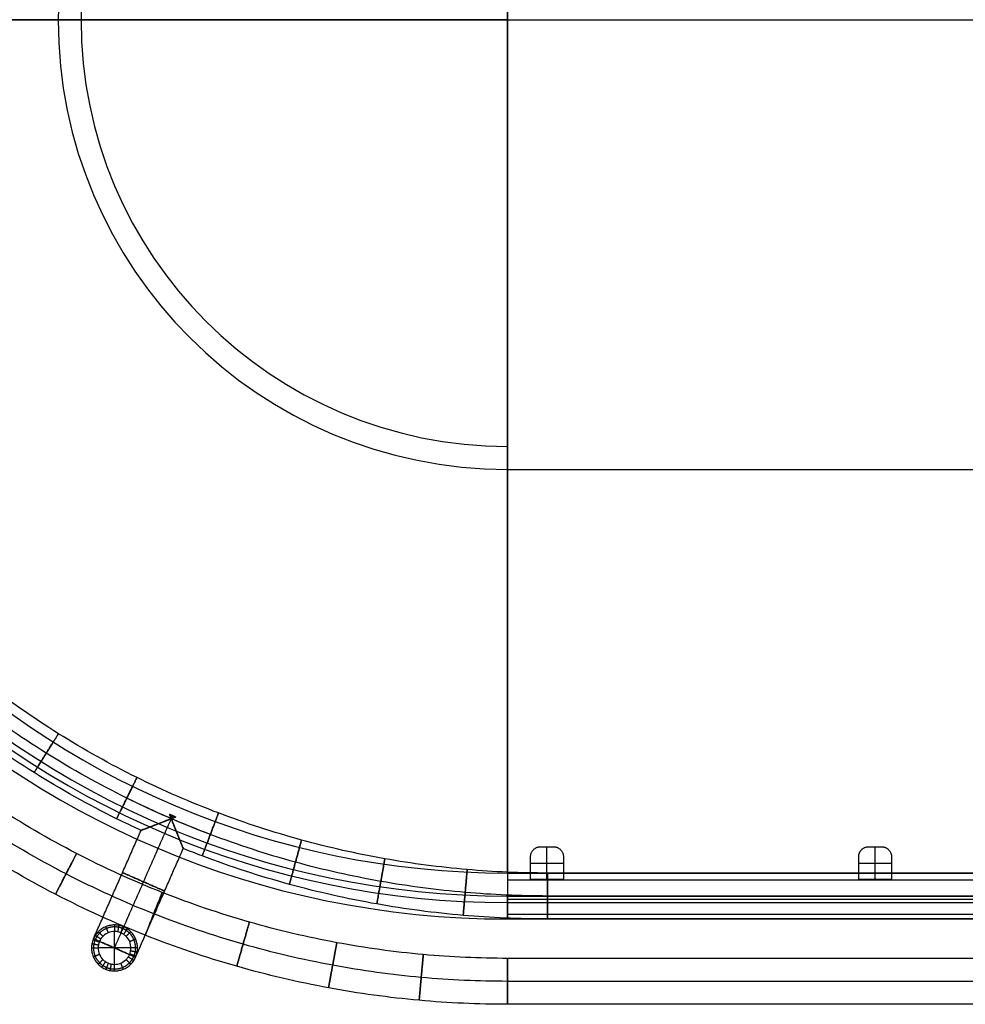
# Model space of a CAD drawing. Header units: millimetres. Extents: x -524 to 526, y -299 to 301.
# Tile 2 of 14: x -373 to -85, y -299 to 1. Entities that reach past the tile are written whole.
import ezdxf

# ---------------------------------------------------------------- set-up
doc = ezdxf.new("R2010")
doc.units = ezdxf.units.MM
doc.header["$MEASUREMENT"] = 0
doc.layers.add('Verde metal table', color=7, linetype='Continuous', true_color=0x4f624b)
doc.layers.add('Wood top', color=7, linetype='Continuous', true_color=0x7f5080)

msp = doc.modelspace()

# ---------------------------------------------------------------- linework, layer by layer
at = {"layer": 'Verde metal table'}
for p, q in [((-326.33, -241.19, 259.28), (-326.33, -241.19, 259.21)), ((-326.33, -241.19, 245.35), (-326.33, -241.19, 245.28)), ((-212.21, -260.65, 249.28), (-212.21, -250.65, 249.28)), ((-212.21, -260.65, 248.28), (-212.21, -250.65, 248.28)), ((-112.21, -260.65, 249.28), (-112.21, -250.65, 249.28)), ((-112.21, -260.65, 248.28), (-112.21, -250.65, 248.28)), ((-217.21, -255.65, 249.28), (-207.21, -255.65, 249.28)), ((-217.21, -255.65, 248.28), (-207.21, -255.65, 248.28)), ((-117.21, -255.65, 249.28), (-107.21, -255.65, 249.28)), ((-117.21, -255.65, 248.28), (-107.21, -255.65, 248.28)), ((-350.42, -278.66, 252.28), (-337.6, -284.29, 252.28)), ((-344.01, -286.48, 379.39), (-344.01, -276.47, 379.39)), ((-344.01, -286.48, -14.72), (-344.01, -276.47, -14.72)), ((-339.01, -281.48, 379.39), (-349.02, -281.48, 379.39)), ((-339.01, -281.48, -14.72), (-349.02, -281.48, -14.72)), ((-344.01, -281.48, 259.28), (-344.01, -281.48, 245.28))]:
    msp.add_line(p, q, dxfattribs=at)
for points, knots in [([(-224.21, -298.65, 372.28), (-233.21, -298.65, 372.28), (-251.51, -297.82, 372.28), (-279.15, -294.03, 372.28), (-307.12, -287.45, 372.28), (-335.01, -277.97, 372.28), (-362.38, -265.51, 372.28), (-388.75, -250.12, 372.28), (-413.68, -231.93, 372.28), (-436.72, -211.16, 372.28), (-457.5, -188.11, 372.28), (-475.69, -163.19, 372.28), (-491.08, -136.81, 372.28), (-503.53, -109.45, 372.28), (-513.02, -81.55, 372.28), (-519.59, -53.59, 372.28), (-523.39, -25.94, 372.28), (-524.62, 1.35, 372.28), (-523.39, 28.65, 372.28), (-519.59, 56.3, 372.28), (-513.02, 84.27, 372.28), (-503.53, 112.15, 372.28), (-491.08, 139.52, 372.28), (-475.69, 165.89, 372.28), (-457.5, 190.82, 372.28), (-436.72, 213.86, 372.28), (-413.68, 234.64, 372.28), (-388.75, 252.83, 372.28), (-362.37, 268.22, 372.28), (-335.01, 280.67, 372.28), (-307.12, 290.16, 372.28), (-279.16, 296.73, 372.28), (-251.51, 300.53, 372.28), (-233.21, 301.35, 372.28), (-224.21, 301.35, 372.28)], [0, 0, 0, 0, 26.362872, 53.613789, 81.674885, 110.448833, 139.819659, 169.654636, 199.807277, 230.121298, 260.43532, 290.587961, 320.422938, 349.793764, 378.567712, 406.628808, 433.879725, 460.242597, 486.605469, 513.856386, 541.917482, 570.69143, 600.062256, 629.897233, 660.049874, 690.363895, 720.677917, 750.830558, 780.665535, 810.036361, 838.810309, 866.871405, 894.122322, 920.485194, 920.485194, 920.485194, 920.485194]), ([(-224.21, -291.65, 365.28), (-233, -291.65, 365.28), (-250.87, -290.84, 365.28), (-277.87, -287.13, 365.28), (-305.19, -280.71, 365.28), (-332.43, -271.45, 365.28), (-359.15, -259.29, 365.28), (-384.91, -244.26, 365.28), (-409.26, -226.49, 365.28), (-431.76, -206.2, 365.28), (-452.05, -183.69, 365.28), (-469.82, -159.35, 365.28), (-484.85, -133.58, 365.28), (-497.01, -106.86, 365.28), (-506.28, -79.62, 365.28), (-512.7, -52.31, 365.28), (-516.41, -25.3, 365.28), (-517.61, 1.35, 365.28), (-516.41, 28.01, 365.28), (-512.7, 55.01, 365.28), (-506.28, 82.33, 365.28), (-497.01, 109.57, 365.28), (-484.85, 136.29, 365.28), (-469.82, 162.06, 365.28), (-452.05, 186.4, 365.28), (-431.76, 208.91, 365.28), (-409.26, 229.2, 365.28), (-384.91, 246.96, 365.28), (-359.15, 261.99, 365.28), (-332.43, 274.16, 365.28), (-305.19, 283.42, 365.28), (-277.87, 289.84, 365.28), (-250.87, 293.55, 365.28), (-233, 294.35, 365.28), (-224.21, 294.35, 365.28)], [0, 0, 0, 0, 26.362872, 53.613789, 81.674885, 110.448833, 139.819659, 169.654636, 199.807277, 230.121298, 260.43532, 290.587961, 320.422938, 349.793764, 378.567712, 406.628808, 433.879725, 460.242597, 486.605469, 513.856386, 541.917482, 570.69143, 600.062256, 629.897233, 660.049874, 690.363895, 720.677917, 750.830558, 780.665535, 810.036361, 838.810309, 866.871405, 894.122322, 920.485194, 920.485194, 920.485194, 920.485194]), ([(-224.21, -291.65, 379.28), (-233, -291.65, 379.28), (-250.87, -290.84, 379.28), (-277.87, -287.13, 379.28), (-305.19, -280.71, 379.28), (-332.43, -271.45, 379.28), (-359.15, -259.29, 379.28), (-384.91, -244.26, 379.28), (-409.26, -226.49, 379.28), (-431.76, -206.2, 379.28), (-452.05, -183.69, 379.28), (-469.82, -159.35, 379.28), (-484.85, -133.58, 379.28), (-497.01, -106.86, 379.28), (-506.28, -79.62, 379.28), (-512.7, -52.31, 379.28), (-516.41, -25.3, 379.28), (-517.61, 1.35, 379.28), (-516.41, 28.01, 379.28), (-512.7, 55.01, 379.28), (-506.28, 82.33, 379.28), (-497.01, 109.57, 379.28), (-484.85, 136.29, 379.28), (-469.82, 162.06, 379.28), (-452.05, 186.4, 379.28), (-431.76, 208.91, 379.28), (-409.26, 229.2, 379.28), (-384.91, 246.96, 379.28), (-359.15, 261.99, 379.28), (-332.43, 274.16, 379.28), (-305.19, 283.42, 379.28), (-277.87, 289.84, 379.28), (-250.87, 293.55, 379.28), (-233, 294.35, 379.28), (-224.21, 294.35, 379.28)], [0, 0, 0, 0, 26.362872, 53.613789, 81.674885, 110.448833, 139.819659, 169.654636, 199.807277, 230.121298, 260.43532, 290.587961, 320.422938, 349.793764, 378.567712, 406.628808, 433.879725, 460.242597, 486.605469, 513.856386, 541.917482, 570.69143, 600.062256, 629.897233, 660.049874, 690.363895, 720.677917, 750.830558, 780.665535, 810.036361, 838.810309, 866.871405, 894.122322, 920.485194, 920.485194, 920.485194, 920.485194]), ([(-224.21, -284.65, 372.28), (-232.79, -284.65, 372.28), (-250.24, -283.86, 372.28), (-276.59, -280.24, 372.28), (-303.26, -273.97, 372.28), (-329.84, -264.93, 372.28), (-355.93, -253.06, 372.28), (-381.07, -238.39, 372.28), (-404.84, -221.04, 372.28), (-426.81, -201.24, 372.28), (-446.61, -179.27, 372.28), (-463.95, -155.51, 372.28), (-478.63, -130.36, 372.28), (-490.5, -104.28, 372.28), (-499.54, -77.69, 372.28), (-505.81, -51.03, 372.28), (-509.43, -24.67, 372.28), (-510.6, 1.35, 372.28), (-509.43, 27.38, 372.28), (-505.81, 53.73, 372.28), (-499.54, 80.4, 372.28), (-490.5, 106.98, 372.28), (-478.63, 133.07, 372.28), (-463.96, 158.22, 372.28), (-446.61, 181.98, 372.28), (-426.81, 203.95, 372.28), (-404.84, 223.75, 372.28), (-381.08, 241.1, 372.28), (-355.93, 255.77, 372.28), (-329.84, 267.64, 372.28), (-303.25, 276.68, 372.28), (-276.59, 282.95, 372.28), (-250.23, 286.57, 372.28), (-232.79, 287.35, 372.28), (-224.21, 287.35, 372.28)], [0, 0, 0, 0, 26.362872, 53.613789, 81.674885, 110.448833, 139.819659, 169.654636, 199.807277, 230.121298, 260.43532, 290.587961, 320.422938, 349.793764, 378.567712, 406.628808, 433.879725, 460.242597, 486.605469, 513.856386, 541.917482, 570.69143, 600.062256, 629.897233, 660.049874, 690.363895, 720.677917, 750.830558, 780.665535, 810.036361, 838.810309, 866.871405, 894.122322, 920.485194, 920.485194, 920.485194, 920.485194]), ([(-212.05, -265.65, 245.28), (-220.43, -265.65, 245.28), (-237.44, -264.91, 245.28), (-263.16, -261.54, 245.28), (-289.18, -255.69, 245.28), (-315.12, -247.25, 245.28), (-340.57, -236.18, 245.28), (-365.12, -222.49, 245.28), (-388.31, -206.31, 245.28), (-409.75, -187.83, 245.28), (-429.09, -167.32, 245.28), (-446.03, -145.14, 245.28), (-460.36, -121.66, 245.28), (-471.95, -97.3, 245.28), (-480.79, -72.47, 245.28), (-486.91, -47.56, 245.28), (-490.45, -22.95, 245.28), (-491.59, 1.35, 245.28), (-490.45, 25.66, 245.28), (-486.91, 50.27, 245.28), (-480.79, 75.17, 245.28), (-471.95, 100.01, 245.28), (-460.36, 124.36, 245.28), (-446.03, 147.84, 245.28), (-429.09, 170.03, 245.28), (-409.75, 190.53, 245.28), (-388.31, 209.02, 245.28), (-365.11, 225.2, 245.28), (-340.58, 238.89, 245.28), (-315.12, 249.96, 245.28), (-289.18, 258.4, 245.28), (-263.16, 264.24, 245.28), (-237.45, 267.62, 245.28), (-220.42, 268.35, 245.28), (-212.05, 268.35, 245.28)], [0, 0, 0, 0, 25.114701, 51.056524, 77.732547, 105.02424, 132.800837, 160.917172, 189.216202, 217.541106, 245.736042, 273.654598, 301.163497, 328.140367, 354.489574, 380.12237, 404.978478, 429.004494, 453.031171, 477.885695, 503.520873, 529.867851, 556.845392, 584.353589, 612.271895, 640.467149, 668.791725, 697.091, 725.20805, 752.983953, 780.277955, 806.951509, 832.894953, 858.008984, 858.008984, 858.008984, 858.008984]), ([(-212.05, -258.65, 252.28), (-220.23, -258.65, 252.28), (-236.84, -257.93, 252.28), (-261.93, -254.64, 252.28), (-287.32, -248.93, 252.28), (-312.63, -240.7, 252.28), (-337.46, -229.9, 252.28), (-361.4, -216.55, 252.28), (-384.01, -200.77, 252.28), (-404.91, -182.76, 252.28), (-423.75, -162.78, 252.28), (-440.24, -141.17, 252.28), (-454.19, -118.32, 252.28), (-465.48, -94.61, 252.28), (-474.07, -70.45, 252.28), (-480.03, -46.22, 252.28), (-483.47, -22.28, 252.28), (-484.58, 1.35, 252.28), (-483.47, 24.99, 252.28), (-480.03, 48.93, 252.28), (-474.07, 73.16, 252.28), (-465.48, 97.32, 252.28), (-454.19, 121.02, 252.28), (-440.24, 143.88, 252.28), (-423.75, 165.49, 252.28), (-404.91, 185.46, 252.28), (-384.01, 203.48, 252.28), (-361.4, 219.26, 252.28), (-337.47, 232.6, 252.28), (-312.63, 243.41, 252.28), (-287.32, 251.64, 252.28), (-261.93, 257.34, 252.28), (-236.84, 260.64, 252.28), (-220.22, 261.35, 252.28), (-212.05, 261.35, 252.28)], [0, 0, 0, 0, 25.114701, 51.056524, 77.732547, 105.02424, 132.800837, 160.917172, 189.216202, 217.541106, 245.736042, 273.654598, 301.163497, 328.140367, 354.489574, 380.12237, 404.978478, 429.004494, 453.031171, 477.885695, 503.520873, 529.867851, 556.845392, 584.353589, 612.271895, 640.467149, 668.791725, 697.091, 725.20805, 752.983953, 780.277955, 806.951509, 832.894953, 858.008984, 858.008984, 858.008984, 858.008984]), ([(-335.93, -245.64, 252.28), (-338.43, -244.5, 252.28), (-349.58, -239.18, 252.28), (-368.83, -228.44, 252.28), (-392.61, -211.85, 252.28), (-414.6, -192.9, 252.28), (-434.43, -171.86, 252.28), (-451.82, -149.1, 252.28), (-466.52, -125, 252.28), (-478.43, -99.98, 252.28), (-487.5, -74.48, 252.28), (-493.79, -48.9, 252.28), (-497.42, -23.62, 252.28), (-498.6, 1.35, 252.28), (-497.42, 26.32, 252.28), (-493.79, 51.61, 252.28), (-487.5, 77.19, 252.28), (-478.43, 102.69, 252.28), (-466.52, 127.7, 252.28), (-451.81, 151.81, 252.28), (-434.44, 174.57, 252.28), (-414.6, 195.6, 252.28), (-392.61, 214.56, 252.28), (-368.83, 231.15, 252.28), (-349.58, 241.89, 252.28), (-338.43, 247.2, 252.28), (-335.93, 248.35, 252.28)], [124.750415, 124.750415, 124.750415, 124.750415, 132.800837, 160.917172, 189.216202, 217.541106, 245.736042, 273.654598, 301.163497, 328.140367, 354.489574, 380.12237, 404.978478, 429.004494, 453.031171, 477.885695, 503.520873, 529.867851, 556.845392, 584.353589, 612.271895, 640.467149, 668.791725, 697.091, 725.20805, 733.259252, 733.259252, 733.259252, 733.259252]), ([(-326.72, -242.08, 259.28), (-331.29, -240.11, 259.28), (-344.32, -234.09, 259.28), (-365.12, -222.49, 259.28), (-388.31, -206.31, 259.28), (-409.75, -187.83, 259.28), (-429.09, -167.32, 259.28), (-446.03, -145.14, 259.28), (-460.36, -121.66, 259.28), (-471.95, -97.3, 259.28), (-480.79, -72.47, 259.28), (-486.91, -47.56, 259.28), (-490.45, -22.95, 259.28), (-491.59, 1.35, 259.28), (-490.45, 25.66, 259.28), (-486.91, 50.27, 259.28), (-480.79, 75.17, 259.28), (-471.95, 100.01, 259.28), (-460.36, 124.36, 259.28), (-446.03, 147.84, 259.28), (-429.09, 170.03, 259.28), (-409.75, 190.53, 259.28), (-388.31, 209.02, 259.28), (-365.11, 225.2, 259.28), (-344.32, 236.8, 259.28), (-331.29, 242.82, 259.28), (-326.72, 244.79, 259.28)], [117.870835, 117.870835, 117.870835, 117.870835, 132.800837, 160.917172, 189.216202, 217.541106, 245.736042, 273.654598, 301.163497, 328.140367, 354.489574, 380.12237, 404.978478, 429.004494, 453.031171, 477.885695, 503.520873, 529.867851, 556.845392, 584.353589, 612.271895, 640.467149, 668.791725, 697.091, 725.20805, 740.13846, 740.13846, 740.13846, 740.13846]), ([(-326.72, -242.08, 245.28), (-327.23, -242.28, 245.28), (-327.74, -242.48, 245.31), (-328.75, -242.88, 245.44), (-329.25, -243.07, 245.53), (-330.73, -243.65, 245.92), (-331.7, -244.02, 246.32), (-333.48, -244.71, 247.44), (-334.31, -245.03, 248.18), (-335.55, -245.5, 250.03), (-335.93, -245.64, 251.12), (-335.93, -245.64, 252.28)], [0, 0, 0, 0, 1.65378, 1.65378, 3.307458, 3.307458, 6.606494, 6.606494, 9.995954, 9.995954, 13.449306, 13.449306, 13.449306, 13.449306]), ([(-325.44, -241.58, 245.35), (-325.73, -241.45, 245.35), (-326.03, -241.32, 245.35), (-326.63, -241.05, 245.35), (-326.93, -240.92, 245.35), (-327.23, -240.79, 245.35)], [7.78021, 7.78021, 7.78021, 7.78021, 8.750025, 8.750025, 9.733226, 9.733226, 9.733226, 9.733226]), ([(-327.23, -240.79, 259.21), (-326.93, -240.92, 259.21), (-326.63, -241.05, 259.21), (-326.03, -241.32, 259.21), (-325.73, -241.45, 259.21), (-325.44, -241.58, 259.21)], [7.766817, 7.766817, 7.766817, 7.766817, 8.750018, 8.750018, 9.719832, 9.719832, 9.719832, 9.719832]), ([(-212.05, -265.65, 259.28), (-220.43, -265.65, 259.28), (-237.44, -264.91, 259.28), (-263.16, -261.54, 259.28), (-289.18, -255.69, 259.28), (-310.38, -248.79, 259.28), (-322.79, -243.78, 259.28), (-326.72, -242.08, 259.28)], [0, 0, 0, 0, 25.114701, 51.056524, 77.732547, 105.02424, 117.870835, 117.870835, 117.870835, 117.870835]), ([(-212.05, -272.65, 252.28), (-220.63, -272.65, 252.28), (-238.05, -271.9, 252.28), (-264.39, -268.44, 252.28), (-291.03, -262.45, 252.28), (-310.54, -256.11, 252.28), (-321.15, -251.96, 252.28), (-323.07, -251.19, 252.28)], [0, 0, 0, 0, 25.114701, 51.056524, 77.732547, 105.02424, 111.083178, 111.083178, 111.083178, 111.083178]), ([(-339.01, -281.48, 379.39), (-339.01, -281.79, 379.39), (-339.07, -282.42, 379.39), (-339.34, -283.35, 379.39), (-339.8, -284.24, 379.39), (-340.65, -285.28, 379.39), (-342.05, -286.22, 379.39), (-343.67, -286.54, 379.39), (-344.96, -286.42, 379.39), (-345.89, -286.15, 379.39), (-346.78, -285.68, 379.39), (-347.82, -284.84, 379.39), (-348.76, -283.44, 379.39), (-349.08, -281.82, 379.39), (-348.96, -280.53, 379.39), (-348.68, -279.6, 379.39), (-348.22, -278.71, 379.39), (-347.38, -277.67, 379.39), (-345.98, -276.73, 379.39), (-344.35, -276.41, 379.39), (-343.07, -276.53, 379.39), (-342.14, -276.8, 379.39), (-341.25, -277.26, 379.39), (-340.21, -278.11, 379.39), (-339.27, -279.51, 379.39), (-339.01, -280.82, 379.39), (-339.01, -281.48, 379.39)], [0, 0, 0, 0, 0.94281, 1.88562, 2.907161, 3.928702, 5.893054, 7.857405, 8.800215, 9.743025, 10.764566, 11.786107, 13.750458, 15.714809, 16.65762, 17.60043, 18.621971, 19.643512, 21.607863, 23.572214, 24.515024, 25.457834, 26.479375, 27.500916, 29.465268, 31.429619, 31.429619, 31.429619, 31.429619]), ([(-339.01, -281.48, -14.72), (-339.01, -281.79, -14.72), (-339.07, -282.42, -14.72), (-339.34, -283.35, -14.72), (-339.8, -284.24, -14.72), (-340.65, -285.28, -14.72), (-342.05, -286.22, -14.72), (-343.67, -286.54, -14.72), (-344.96, -286.42, -14.72), (-345.89, -286.15, -14.72), (-346.78, -285.68, -14.72), (-347.82, -284.84, -14.72), (-348.76, -283.44, -14.72), (-349.08, -281.82, -14.72), (-348.96, -280.53, -14.72), (-348.68, -279.6, -14.72), (-348.22, -278.71, -14.72), (-347.38, -277.67, -14.72), (-345.98, -276.73, -14.72), (-344.35, -276.41, -14.72), (-343.07, -276.53, -14.72), (-342.14, -276.8, -14.72), (-341.25, -277.26, -14.72), (-340.21, -278.11, -14.72), (-339.27, -279.51, -14.72), (-339.01, -280.82, -14.72), (-339.01, -281.48, -14.72)], [0, 0, 0, 0, 0.94281, 1.88562, 2.907161, 3.928702, 5.893054, 7.857405, 8.800215, 9.743025, 10.764566, 11.786107, 13.750458, 15.714809, 16.65762, 17.60043, 18.621971, 19.643512, 21.607863, 23.572214, 24.515024, 25.457834, 26.479375, 27.500916, 29.465268, 31.429619, 31.429619, 31.429619, 31.429619])]:
    msp.add_open_spline(points, degree=3, knots=knots, dxfattribs=at)
for points, weights, degree, knots in [([(-364.81, -222.12, 259.28), (-368.52, -228.06, 259.28), (-368.52, -228.06, 252.28), (-368.52, -228.06, 245.28), (-364.81, -222.12, 245.28), (-361.1, -216.19, 245.28), (-361.1, -216.19, 252.28), (-361.1, -216.19, 259.28), (-364.81, -222.12, 259.28)], [1, 0.707106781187, 1, 0.707106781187, 1, 0.707106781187, 1, 0.707106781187, 1], 2, [0, 0, 0, 10.995574, 10.995574, 21.991149, 21.991149, 32.986723, 32.986723, 43.982297, 43.982297, 43.982297]), ([(-340.27, -235.82, 259.28), (-343.37, -242.09, 259.28), (-343.37, -242.09, 252.28), (-343.37, -242.09, 245.28), (-340.27, -235.82, 245.28), (-337.17, -229.54, 245.28), (-337.17, -229.54, 252.28), (-337.17, -229.54, 259.28), (-340.27, -235.82, 259.28)], [1, 0.707106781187, 1, 0.707106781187, 1, 0.707106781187, 1, 0.707106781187, 1], 2, [0, 0, 0, 10.995574, 10.995574, 21.991149, 21.991149, 32.986723, 32.986723, 43.982297, 43.982297, 43.982297]), ([(-335.93, -245.64, 252.28), (-335.93, -245.64, 253.44), (-335.55, -245.5, 254.52), (-334.31, -245.03, 256.38), (-333.48, -244.71, 257.12), (-331.7, -244.02, 258.23), (-330.73, -243.65, 258.63), (-329.25, -243.07, 259.02), (-328.75, -242.88, 259.12), (-327.74, -242.48, 259.25), (-327.23, -242.28, 259.28), (-326.72, -242.08, 259.28)], [1, 0.999999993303, 0.999999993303, 0.999999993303, 0.999999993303, 0.999999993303, 0.999999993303, 0.999999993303, 0.999999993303, 0.999999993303, 0.999999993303, 0.999999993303], 3, [0, 0, 0, 0, 3.453352, 3.453352, 6.842812, 6.842812, 10.141847, 10.141847, 11.795525, 11.795525, 13.449307, 13.449307, 13.449307, 13.449307]), ([(-325.44, -241.58, 245.35), (-325.88, -241.38, 245.28), (-326.33, -241.19, 245.28), (-326.78, -240.99, 245.28), (-327.23, -240.79, 245.35)], [0.94930902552, 0.971972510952, 1, 0.971593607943, 0.948697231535], 2, [31.934536, 31.934536, 31.934536, 32.986723, 32.986723, 34.053134, 34.053134, 34.053134]), ([(-327.23, -240.79, 259.21), (-326.78, -240.99, 259.28), (-326.33, -241.19, 259.28), (-325.88, -241.38, 259.28), (-325.44, -241.58, 259.21)], [0.948697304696, 0.971593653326, 1, 0.971972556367, 0.949309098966], 2, [9.929165, 9.929165, 9.929165, 10.995574, 10.995574, 12.047759, 12.047759, 12.047759]), ([(-326.72, -242.08, 259.28), (-326.52, -242.59, 259.28), (-326.32, -243.1, 259.25), (-325.92, -244.1, 259.12), (-325.72, -244.6, 259.02), (-325.14, -246.07, 258.63), (-324.75, -247.03, 258.23), (-324.04, -248.79, 257.11), (-323.71, -249.6, 256.36), (-323.22, -250.82, 254.51), (-323.07, -251.19, 253.43), (-323.07, -251.19, 252.28), (-323.07, -251.19, 251.12), (-323.22, -250.82, 250.04), (-323.71, -249.6, 248.19), (-324.04, -248.79, 247.45), (-324.75, -247.03, 246.33), (-325.14, -246.07, 245.93), (-325.72, -244.6, 245.54), (-325.92, -244.1, 245.44), (-326.32, -243.1, 245.31), (-326.52, -242.59, 245.28), (-326.72, -242.08, 245.28)], [1, 1, 1, 1, 1, 1, 1, 1, 1, 1, 1, 1.0000000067, 1.0000000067, 1.0000000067, 1.0000000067, 1.0000000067, 1.0000000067, 1.0000000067, 1.0000000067, 1.0000000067, 1.0000000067, 1.0000000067, 1.0000000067], 3, [0, 0, 0, 0, 1.647077, 1.647077, 3.294057, 3.294057, 6.580088, 6.580088, 9.955426, 9.955426, 13.392473, 13.392473, 13.392473, 16.82952, 16.82952, 20.204858, 20.204858, 23.490889, 23.490889, 25.13787, 25.13787, 26.784946, 26.784946, 26.784946, 26.784946]), ([(-314.81, -246.9, 259.28), (-317.29, -253.45, 259.28), (-317.29, -253.45, 252.28), (-317.29, -253.45, 245.28), (-314.81, -246.9, 245.28), (-312.33, -240.35, 245.28), (-312.33, -240.35, 252.28), (-312.33, -240.35, 259.28), (-314.81, -246.9, 259.28)], [1, 0.707106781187, 1, 0.707106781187, 1, 0.707106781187, 1, 0.707106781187, 1], 2, [0, 0, 0, 10.995574, 10.995574, 21.991149, 21.991149, 32.986723, 32.986723, 43.982297, 43.982297, 43.982297]), ([(-288.87, -255.34, 259.28), (-290.72, -262.09, 259.28), (-290.72, -262.09, 252.28), (-290.72, -262.09, 245.28), (-288.87, -255.34, 245.28), (-287.02, -248.59, 245.28), (-287.02, -248.59, 252.28), (-287.02, -248.59, 259.28), (-288.87, -255.34, 259.28)], [1, 0.707106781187, 1, 0.707106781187, 1, 0.707106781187, 1, 0.707106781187, 1], 2, [0, 0, 0, 10.995574, 10.995574, 21.991149, 21.991149, 32.986723, 32.986723, 43.982297, 43.982297, 43.982297]), ([(-362, -265.13, 372.28), (-362, -265.13, 365.28), (-358.79, -258.91, 365.28), (-355.57, -252.7, 365.28), (-355.57, -252.7, 372.28), (-355.57, -252.7, 379.28), (-358.79, -258.91, 379.28), (-362, -265.13, 379.28), (-362, -265.13, 372.28)], [1, 0.707106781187, 1, 0.707106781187, 1, 0.707106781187, 1, 0.707106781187, 1], 2, [0, 0, 0, 10.995574, 10.995574, 21.991149, 21.991149, 32.986723, 32.986723, 43.982297, 43.982297, 43.982297]), ([(-262.85, -261.19, 259.28), (-264.07, -268.08, 259.28), (-264.07, -268.08, 252.28), (-264.07, -268.08, 245.28), (-262.85, -261.19, 245.28), (-261.63, -254.3, 245.28), (-261.63, -254.3, 252.28), (-261.63, -254.3, 259.28), (-262.85, -261.19, 259.28)], [1, 0.707106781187, 1, 0.707106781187, 1, 0.707106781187, 1, 0.707106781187, 1], 2, [0, 0, 0, 10.995574, 10.995574, 21.991149, 21.991149, 32.986723, 32.986723, 43.982297, 43.982297, 43.982297]), ([(-237.14, -264.57, 259.28), (-237.74, -271.54, 259.28), (-237.74, -271.54, 252.28), (-237.74, -271.54, 245.28), (-237.14, -264.57, 245.28), (-236.54, -257.59, 245.28), (-236.54, -257.59, 252.28), (-236.54, -257.59, 259.28), (-237.14, -264.57, 259.28)], [1, 0.707106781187, 1, 0.707106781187, 1, 0.707106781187, 1, 0.707106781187, 1], 2, [0, 0, 0, 10.995574, 10.995574, 21.991149, 21.991149, 32.986723, 32.986723, 43.982297, 43.982297, 43.982297]), ([(-341.58, -258.52, 252.28), (-341.58, -258.52, 259.28), (-335.17, -261.33, 259.28), (-328.76, -264.14, 259.28), (-328.76, -264.14, 252.28), (-328.76, -264.14, 245.28), (-335.17, -261.33, 245.28), (-341.58, -258.52, 245.28), (-341.58, -258.52, 252.28)], [1, 0.707106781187, 1, 0.707106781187, 1, 0.707106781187, 1, 0.707106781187, 1], 2, [0, 0, 0, 10.995574, 10.995574, 21.991149, 21.991149, 32.986723, 32.986723, 43.982297, 43.982297, 43.982297]), ([(-212.05, -265.65, 259.28), (-212.05, -272.65, 259.28), (-212.05, -272.65, 252.28), (-212.05, -272.65, 245.28), (-212.05, -265.65, 245.28), (-212.05, -258.65, 245.28), (-212.05, -258.65, 252.28), (-212.05, -258.65, 259.28), (-212.05, -265.65, 259.28)], [1, 0.707106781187, 1, 0.707106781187, 1, 0.707106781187, 1, 0.707106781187, 1], 2, [0, 0, 0, 10.995574, 10.995574, 21.991149, 21.991149, 32.986723, 32.986723, 43.982297, 43.982297, 43.982297]), ([(-334.64, -277.58, 372.28), (-334.64, -277.58, 365.28), (-332.06, -271.07, 365.28), (-329.49, -264.57, 365.28), (-329.49, -264.57, 372.28), (-329.49, -264.57, 379.28), (-332.06, -271.07, 379.28), (-334.64, -277.58, 379.28), (-334.64, -277.58, 372.28)], [1, 0.707106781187, 1, 0.707106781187, 1, 0.707106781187, 1, 0.707106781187, 1], 2, [0, 0, 0, 10.995574, 10.995574, 21.991149, 21.991149, 32.986723, 32.986723, 43.982297, 43.982297, 43.982297]), ([(-337.01, -281.48, 377.39), (-337.01, -288.48, 377.39), (-344.01, -288.48, 377.39), (-351.02, -288.48, 377.39), (-351.02, -281.48, 377.39), (-351.02, -274.47, 377.39), (-344.01, -274.47, 377.39), (-337.01, -274.47, 377.39), (-337.01, -281.48, 377.39)], [1, 0.707106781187, 1, 0.707106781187, 1, 0.707106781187, 1, 0.707106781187, 1], 2, [0, 0, 0, 7.857405, 7.857405, 15.714809, 15.714809, 23.572214, 23.572214, 31.429619, 31.429619, 31.429619]), ([(-337.01, -281.48, -12.72), (-337.01, -288.48, -12.72), (-344.01, -288.48, -12.72), (-351.02, -288.48, -12.72), (-351.02, -281.48, -12.72), (-351.02, -274.47, -12.72), (-344.01, -274.47, -12.72), (-337.01, -274.47, -12.72), (-337.01, -281.48, -12.72)], [1, 0.707106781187, 1, 0.707106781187, 1, 0.707106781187, 1, 0.707106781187, 1], 2, [0, 0, 0, 7.857405, 7.857405, 15.714809, 15.714809, 23.572214, 23.572214, 31.429619, 31.429619, 31.429619]), ([(-337.01, -281.48, 182.33), (-337.01, -288.48, 182.33), (-344.01, -288.48, 182.33), (-351.02, -288.48, 182.33), (-351.02, -281.48, 182.33), (-351.02, -274.47, 182.33), (-344.01, -274.47, 182.33), (-337.01, -274.47, 182.33), (-337.01, -281.48, 182.33)], [1, 0.707106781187, 1, 0.707106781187, 1, 0.707106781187, 1, 0.707106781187, 1], 2, [-43.996783, -43.996783, -43.996783, -32.997588, -32.997588, -21.998392, -21.998392, -10.999196, -10.999196, 0, 0, 0]), ([(-337.6, -281.48, 378.8), (-337.6, -281.88, 378.8), (-337.67, -282.68, 378.8), (-338.02, -283.88, 378.8), (-338.61, -285.02, 378.8), (-339.7, -286.36, 378.8), (-341.49, -287.56, 378.8), (-343.58, -287.97, 378.8), (-345.22, -287.81, 378.8), (-346.42, -287.47, 378.8), (-347.56, -286.88, 378.8), (-348.9, -285.79, 378.8), (-350.1, -283.99, 378.8), (-350.51, -281.91, 378.8), (-350.35, -280.27, 378.8), (-350.01, -279.07, 378.8), (-349.41, -277.93, 378.8), (-348.33, -276.59, 378.8), (-346.53, -275.39, 378.8), (-344.45, -274.98, 378.8), (-342.8, -275.13, 378.8), (-341.6, -275.48, 378.8), (-340.47, -276.07, 378.8), (-339.13, -277.16, 378.8), (-337.93, -278.96, 378.8), (-337.6, -280.64, 378.8), (-337.6, -281.48, 378.8)], [0.853553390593, 0.853553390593, 0.853553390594, 0.853553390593, 0.853553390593, 0.853553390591, 0.853553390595, 0.853553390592, 0.853553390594, 0.853553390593, 0.853553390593, 0.853553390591, 0.853553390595, 0.853553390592, 0.853553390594, 0.853553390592, 0.853553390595, 0.853553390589, 0.853553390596, 0.853553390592, 0.853553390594, 0.853553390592, 0.853553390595, 0.853553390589, 0.853553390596, 0.853553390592, 0.853553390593], 3, [0, 0, 0, 0, 0.94281, 1.88562, 2.907161, 3.928702, 5.893054, 7.857405, 8.800215, 9.743025, 10.764566, 11.786107, 13.750458, 15.714809, 16.65762, 17.60043, 18.621971, 19.643512, 21.607863, 23.572214, 24.515024, 25.457834, 26.479375, 27.500916, 29.465268, 31.429619, 31.429619, 31.429619, 31.429619]), ([(-337.6, -281.48, -14.14), (-337.6, -281.88, -14.14), (-337.67, -282.68, -14.14), (-338.02, -283.88, -14.14), (-338.61, -285.02, -14.14), (-339.7, -286.36, -14.14), (-341.49, -287.56, -14.14), (-343.58, -287.97, -14.14), (-345.22, -287.81, -14.14), (-346.42, -287.47, -14.14), (-347.56, -286.88, -14.14), (-348.9, -285.79, -14.14), (-350.1, -283.99, -14.14), (-350.51, -281.91, -14.14), (-350.35, -280.27, -14.14), (-350.01, -279.07, -14.14), (-349.41, -277.93, -14.14), (-348.33, -276.59, -14.14), (-346.53, -275.39, -14.14), (-344.45, -274.98, -14.14), (-342.8, -275.13, -14.14), (-341.6, -275.48, -14.14), (-340.47, -276.07, -14.14), (-339.13, -277.16, -14.14), (-337.93, -278.96, -14.14), (-337.6, -280.64, -14.14), (-337.6, -281.48, -14.14)], [0.853553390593, 0.853553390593, 0.853553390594, 0.853553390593, 0.853553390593, 0.853553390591, 0.853553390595, 0.853553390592, 0.853553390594, 0.853553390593, 0.853553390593, 0.853553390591, 0.853553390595, 0.853553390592, 0.853553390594, 0.853553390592, 0.853553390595, 0.853553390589, 0.853553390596, 0.853553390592, 0.853553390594, 0.853553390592, 0.853553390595, 0.853553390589, 0.853553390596, 0.853553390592, 0.853553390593], 3, [0, 0, 0, 0, 0.94281, 1.88562, 2.907161, 3.928702, 5.893054, 7.857405, 8.800215, 9.743025, 10.764566, 11.786107, 13.750458, 15.714809, 16.65762, 17.60043, 18.621971, 19.643512, 21.607863, 23.572214, 24.515024, 25.457834, 26.479375, 27.500916, 29.465268, 31.429619, 31.429619, 31.429619, 31.429619]), ([(-306.76, -287.07, 372.28), (-306.76, -287.07, 365.28), (-304.83, -280.34, 365.28), (-302.91, -273.61, 365.28), (-302.91, -273.61, 372.28), (-302.91, -273.61, 379.28), (-304.83, -280.34, 379.28), (-306.76, -287.07, 379.28), (-306.76, -287.07, 372.28)], [1, 0.707106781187, 1, 0.707106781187, 1, 0.707106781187, 1, 0.707106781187, 1], 2, [0, 0, 0, 10.995574, 10.995574, 21.991149, 21.991149, 32.986723, 32.986723, 43.982297, 43.982297, 43.982297]), ([(-350.42, -278.66, 252.28), (-350.42, -278.66, 259.28), (-344.01, -281.48, 259.28), (-337.6, -284.29, 259.28), (-337.6, -284.29, 252.28), (-337.6, -284.29, 245.28), (-344.01, -281.48, 245.28), (-350.42, -278.66, 245.28), (-350.42, -278.66, 252.28)], [1, 0.707106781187, 1, 0.707106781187, 1, 0.707106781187, 1, 0.707106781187, 1], 2, [0, 0, 0, 10.995574, 10.995574, 21.991149, 21.991149, 32.986723, 32.986723, 43.982297, 43.982297, 43.982297]), ([(-278.8, -293.64, 372.28), (-278.8, -293.64, 365.28), (-277.53, -286.75, 365.28), (-276.25, -279.87, 365.28), (-276.25, -279.87, 372.28), (-276.25, -279.87, 379.28), (-277.53, -286.75, 379.28), (-278.8, -293.64, 379.28), (-278.8, -293.64, 372.28)], [1, 0.707106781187, 1, 0.707106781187, 1, 0.707106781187, 1, 0.707106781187, 1], 2, [0, 0, 0, 10.995574, 10.995574, 21.991149, 21.991149, 32.986723, 32.986723, 43.982297, 43.982297, 43.982297]), ([(-251.17, -297.43, 372.28), (-251.17, -297.43, 365.28), (-250.54, -290.46, 365.28), (-249.91, -283.49, 365.28), (-249.91, -283.49, 372.28), (-249.91, -283.49, 379.28), (-250.54, -290.46, 379.28), (-251.17, -297.43, 379.28), (-251.17, -297.43, 372.28)], [1, 0.707106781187, 1, 0.707106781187, 1, 0.707106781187, 1, 0.707106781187, 1], 2, [0, 0, 0, 10.995574, 10.995574, 21.991149, 21.991149, 32.986723, 32.986723, 43.982297, 43.982297, 43.982297]), ([(-224.21, -298.65, 372.28), (-224.21, -298.65, 365.28), (-224.21, -291.65, 365.28), (-224.21, -284.65, 365.28), (-224.21, -284.65, 372.28), (-224.21, -284.65, 379.28), (-224.21, -291.65, 379.28), (-224.21, -298.65, 379.28), (-224.21, -298.65, 372.28)], [1, 0.707106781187, 1, 0.707106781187, 1, 0.707106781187, 1, 0.707106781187, 1], 2, [0, 0, 0, 10.995574, 10.995574, 21.991149, 21.991149, 32.986723, 32.986723, 43.982297, 43.982297, 43.982297])]:
    msp.add_rational_spline(points, weights, degree=degree, knots=knots, dxfattribs=at)
for points, degree in [([(-344.01, -281.48, 259.28), (-335.37, -261.78, 259.28), (-326.72, -242.08, 259.28)], 2), ([(-344.01, -281.48, 245.28), (-335.37, -261.78, 245.28), (-326.72, -242.08, 245.28)], 2), ([(-326.72, -242.08, 259.28), (-326.89, -241.65, 259.28), (-327.06, -241.22, 259.25), (-327.23, -240.79, 259.21)], 3), ([(-327.23, -240.79, 245.35), (-327.06, -241.22, 245.3), (-326.89, -241.65, 245.28), (-326.72, -242.08, 245.28)], 3), ([(-326.72, -242.08, 245.28), (-326.52, -241.63, 245.28), (-326.33, -241.19, 245.28)], 2), ([(-326.72, -242.08, 259.28), (-326.52, -241.63, 259.28), (-326.33, -241.19, 259.28)], 2), ([(-326.72, -242.08, 245.28), (-326.29, -241.91, 245.28), (-325.86, -241.74, 245.3), (-325.44, -241.58, 245.35)], 3), ([(-325.44, -241.58, 259.21), (-325.86, -241.74, 259.26), (-326.29, -241.91, 259.28), (-326.72, -242.08, 259.28)], 3), ([(-350.42, -278.66, 252.28), (-343.18, -262.15, 252.28), (-335.93, -245.64, 252.28)], 2), ([(-337.6, -284.29, 252.28), (-330.34, -267.74, 252.28), (-323.07, -251.19, 252.28)], 2), ([(-216.33, -251.52, 248.28), (-216.33, -251.52, 248.78), (-216.33, -251.52, 249.28)], 2), ([(-214.21, -250.65, 249.28), (-212.21, -250.65, 249.28), (-210.21, -250.65, 249.28)], 2), ([(-214.21, -250.65, 248.28), (-212.21, -250.65, 248.28), (-210.21, -250.65, 248.28)], 2), ([(-214.21, -250.65, 248.28), (-214.21, -250.65, 248.78), (-214.21, -250.65, 249.28)], 2), ([(-214.21, -250.65, 248.78), (-212.21, -250.65, 248.78), (-210.21, -250.65, 248.78)], 2), ([(-212.21, -250.65, 249.28), (-212.21, -250.65, 248.78), (-212.21, -250.65, 248.28)], 2), ([(-210.21, -250.65, 248.28), (-210.21, -250.65, 248.78), (-210.21, -250.65, 249.28)], 2), ([(-208.09, -251.52, 248.28), (-208.09, -251.52, 248.78), (-208.09, -251.52, 249.28)], 2), ([(-116.33, -251.52, 248.28), (-116.33, -251.52, 248.78), (-116.33, -251.52, 249.28)], 2), ([(-114.21, -250.65, 249.28), (-112.21, -250.65, 249.28), (-110.21, -250.65, 249.28)], 2), ([(-114.21, -250.65, 248.28), (-112.21, -250.65, 248.28), (-110.21, -250.65, 248.28)], 2), ([(-114.21, -250.65, 248.28), (-114.21, -250.65, 248.78), (-114.21, -250.65, 249.28)], 2), ([(-114.21, -250.65, 248.78), (-112.21, -250.65, 248.78), (-110.21, -250.65, 248.78)], 2), ([(-112.21, -250.65, 249.28), (-112.21, -250.65, 248.78), (-112.21, -250.65, 248.28)], 2), ([(-110.21, -250.65, 248.28), (-110.21, -250.65, 248.78), (-110.21, -250.65, 249.28)], 2), ([(-108.09, -251.52, 248.28), (-108.09, -251.52, 248.78), (-108.09, -251.52, 249.28)], 2), ([(-217.21, -260.65, 249.28), (-217.21, -257.15, 249.28), (-217.21, -253.65, 249.28)], 2), ([(-217.21, -260.65, 248.28), (-217.21, -257.15, 248.28), (-217.21, -253.65, 248.28)], 2), ([(-217.21, -253.65, 248.28), (-217.21, -253.65, 248.78), (-217.21, -253.65, 249.28)], 2), ([(-217.21, -260.65, 248.78), (-217.21, -257.15, 248.78), (-217.21, -253.65, 248.78)], 2), ([(-207.21, -253.65, 249.28), (-207.21, -257.15, 249.28), (-207.21, -260.65, 249.28)], 2), ([(-207.21, -253.65, 248.28), (-207.21, -257.15, 248.28), (-207.21, -260.65, 248.28)], 2), ([(-207.21, -253.65, 248.28), (-207.21, -253.65, 248.78), (-207.21, -253.65, 249.28)], 2), ([(-207.21, -253.65, 248.78), (-207.21, -257.15, 248.78), (-207.21, -260.65, 248.78)], 2), ([(-117.21, -260.65, 249.28), (-117.21, -257.15, 249.28), (-117.21, -253.65, 249.28)], 2), ([(-117.21, -260.65, 248.28), (-117.21, -257.15, 248.28), (-117.21, -253.65, 248.28)], 2), ([(-117.21, -253.65, 248.28), (-117.21, -253.65, 248.78), (-117.21, -253.65, 249.28)], 2), ([(-117.21, -260.65, 248.78), (-117.21, -257.15, 248.78), (-117.21, -253.65, 248.78)], 2), ([(-107.21, -253.65, 249.28), (-107.21, -257.15, 249.28), (-107.21, -260.65, 249.28)], 2), ([(-107.21, -253.65, 248.28), (-107.21, -257.15, 248.28), (-107.21, -260.65, 248.28)], 2), ([(-107.21, -253.65, 248.28), (-107.21, -253.65, 248.78), (-107.21, -253.65, 249.28)], 2), ([(-107.21, -253.65, 248.78), (-107.21, -257.15, 248.78), (-107.21, -260.65, 248.78)], 2), ([(-217.21, -255.65, 249.28), (-217.21, -255.65, 248.78), (-217.21, -255.65, 248.28)], 2), ([(-207.21, -255.65, 249.28), (-207.21, -255.65, 248.78), (-207.21, -255.65, 248.28)], 2), ([(-117.21, -255.65, 249.28), (-117.21, -255.65, 248.78), (-117.21, -255.65, 248.28)], 2), ([(-107.21, -255.65, 249.28), (-107.21, -255.65, 248.78), (-107.21, -255.65, 248.28)], 2), ([(-217.21, -260.65, 249.28), (-217.21, -260.65, 248.78), (-217.21, -260.65, 248.28)], 2), ([(-207.21, -260.65, 249.28), (-212.21, -260.65, 249.28), (-217.21, -260.65, 249.28)], 2), ([(-207.21, -260.65, 248.28), (-212.21, -260.65, 248.28), (-217.21, -260.65, 248.28)], 2), ([(-207.21, -260.65, 248.78), (-212.21, -260.65, 248.78), (-217.21, -260.65, 248.78)], 2), ([(-212.21, -260.65, 249.28), (-212.21, -260.65, 248.78), (-212.21, -260.65, 248.28)], 2), ([(-51.21, -258.65, 252.28), (-104.83, -258.65, 252.28), (-158.44, -258.65, 252.28), (-212.05, -258.65, 252.28)], 3), ([(-207.21, -260.65, 249.28), (-207.21, -260.65, 248.78), (-207.21, -260.65, 248.28)], 2), ([(-117.21, -260.65, 249.28), (-117.21, -260.65, 248.78), (-117.21, -260.65, 248.28)], 2), ([(-107.21, -260.65, 249.28), (-112.21, -260.65, 249.28), (-117.21, -260.65, 249.28)], 2), ([(-107.21, -260.65, 248.28), (-112.21, -260.65, 248.28), (-117.21, -260.65, 248.28)], 2), ([(-107.21, -260.65, 248.78), (-112.21, -260.65, 248.78), (-117.21, -260.65, 248.78)], 2), ([(-112.21, -260.65, 249.28), (-112.21, -260.65, 248.78), (-112.21, -260.65, 248.28)], 2), ([(-107.21, -260.65, 249.28), (-107.21, -260.65, 248.78), (-107.21, -260.65, 248.28)], 2), ([(-51.21, -265.65, 259.28), (-104.83, -265.65, 259.28), (-158.44, -265.65, 259.28), (-212.05, -265.65, 259.28)], 3), ([(-51.21, -265.65, 245.28), (-104.83, -265.65, 245.28), (-158.44, -265.65, 245.28), (-212.05, -265.65, 245.28)], 3), ([(-51.21, -272.65, 252.28), (-104.83, -272.65, 252.28), (-158.44, -272.65, 252.28), (-212.05, -272.65, 252.28)], 3), ([(-344.01, -274.47, 377.39), (-344.01, -274.47, 182.33), (-344.01, -274.47, -12.72)], 2), ([(-351.02, -281.48, 377.39), (-351.02, -281.48, 182.33), (-351.02, -281.48, -12.72)], 2), ([(-337.01, -281.48, 377.39), (-337.01, -281.48, 182.33), (-337.01, -281.48, -12.72)], 2), ([(-51.21, -284.65, 372.28), (-108.88, -284.65, 372.28), (-166.55, -284.65, 372.28), (-224.21, -284.65, 372.28)], 3), ([(-344.01, -288.48, 377.39), (-344.01, -288.48, 182.33), (-344.01, -288.48, -12.72)], 2), ([(-51.21, -291.65, 365.28), (-108.88, -291.65, 365.28), (-166.55, -291.65, 365.28), (-224.21, -291.65, 365.28)], 3), ([(-51.21, -291.65, 379.28), (-108.88, -291.65, 379.28), (-166.55, -291.65, 379.28), (-224.21, -291.65, 379.28)], 3), ([(-51.21, -298.65, 372.28), (-108.88, -298.65, 372.28), (-166.55, -298.65, 372.28), (-224.21, -298.65, 372.28)], 3)]:
    msp.add_open_spline(points, degree=degree, dxfattribs=at)
for points, weights in [([(-217.21, -253.65, 249.28), (-217.21, -250.65, 249.28), (-214.21, -250.65, 249.28)], [1, 0.707106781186, 1]), ([(-217.21, -253.65, 248.28), (-217.21, -250.65, 248.28), (-214.21, -250.65, 248.28)], [1, 0.707106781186, 1]), ([(-217.21, -253.65, 248.78), (-217.21, -250.65, 248.78), (-214.21, -250.65, 248.78)], [1, 0.707106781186, 1]), ([(-210.21, -250.65, 249.28), (-207.21, -250.65, 249.28), (-207.21, -253.65, 249.28)], [1, 0.707106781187, 1]), ([(-210.21, -250.65, 248.28), (-207.21, -250.65, 248.28), (-207.21, -253.65, 248.28)], [1, 0.707106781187, 1]), ([(-210.21, -250.65, 248.78), (-207.21, -250.65, 248.78), (-207.21, -253.65, 248.78)], [1, 0.707106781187, 1]), ([(-117.21, -253.65, 249.28), (-117.21, -250.65, 249.28), (-114.21, -250.65, 249.28)], [1, 0.707106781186, 1]), ([(-117.21, -253.65, 248.28), (-117.21, -250.65, 248.28), (-114.21, -250.65, 248.28)], [1, 0.707106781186, 1]), ([(-117.21, -253.65, 248.78), (-117.21, -250.65, 248.78), (-114.21, -250.65, 248.78)], [1, 0.707106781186, 1]), ([(-110.21, -250.65, 249.28), (-107.21, -250.65, 249.28), (-107.21, -253.65, 249.28)], [1, 0.707106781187, 1]), ([(-110.21, -250.65, 248.28), (-107.21, -250.65, 248.28), (-107.21, -253.65, 248.28)], [1, 0.707106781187, 1]), ([(-110.21, -250.65, 248.78), (-107.21, -250.65, 248.78), (-107.21, -253.65, 248.78)], [1, 0.707106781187, 1]), ([(-346.69, -275.01, 377.39), (-346.69, -275.01, 379.39), (-345.93, -276.85, 379.39)], [1, 0.707106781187, 1]), ([(-346.69, -275.01, -12.72), (-346.69, -275.01, -14.72), (-345.93, -276.85, -14.72)], [1, 0.707106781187, 1]), ([(-344.01, -274.47, 377.39), (-344.01, -274.47, 379.39), (-344.01, -276.47, 379.39)], [1, 0.707106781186, 1]), ([(-344.01, -274.47, -12.72), (-344.01, -274.47, -14.72), (-344.01, -276.47, -14.72)], [1, 0.707106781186, 1]), ([(-342.7, -274.6, 377.39), (-342.7, -274.6, 379.39), (-343.08, -276.56, 379.39)], [1, 0.707106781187, 1]), ([(-342.7, -274.6, -12.72), (-342.7, -274.6, -14.72), (-343.08, -276.56, -14.72)], [1, 0.707106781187, 1]), ([(-341.44, -274.96, 377.39), (-341.44, -274.96, 379.39), (-342.17, -276.82, 379.39)], [1, 0.707106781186, 1]), ([(-341.44, -274.96, -12.72), (-341.44, -274.96, -14.72), (-342.17, -276.82, -14.72)], [1, 0.707106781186, 1]), ([(-340.17, -275.62, 377.39), (-340.17, -275.62, 379.39), (-341.27, -277.29, 379.39)], [1, 0.707106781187, 1]), ([(-340.17, -275.62, -12.72), (-340.17, -275.62, -14.72), (-341.27, -277.29, -14.72)], [1, 0.707106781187, 1]), ([(-350.52, -278.9, 377.39), (-350.52, -278.9, 379.39), (-348.66, -279.63, 379.39)], [1, 0.707106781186, 1]), ([(-350.52, -278.9, -12.72), (-350.52, -278.9, -14.72), (-348.66, -279.63, -14.72)], [1, 0.707106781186, 1]), ([(-349.87, -277.63, 377.39), (-349.87, -277.63, 379.39), (-348.19, -278.73, 379.39)], [1, 0.707106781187, 1]), ([(-349.87, -277.63, -12.72), (-349.87, -277.63, -14.72), (-348.19, -278.73, -14.72)], [1, 0.707106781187, 1]), ([(-348.96, -276.52, 377.39), (-348.96, -276.52, 379.39), (-347.55, -277.94, 379.39)], [1, 0.707106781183, 1]), ([(-348.96, -276.52, -12.72), (-348.96, -276.52, -14.72), (-347.55, -277.94, -14.72)], [1, 0.707106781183, 1]), ([(-339.06, -276.52, 377.39), (-339.06, -276.52, 379.39), (-340.48, -277.94, 379.39)], [1, 0.707106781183, 1]), ([(-339.06, -276.52, -12.72), (-339.06, -276.52, -14.72), (-340.48, -277.94, -14.72)], [1, 0.707106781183, 1]), ([(-337.54, -278.8, 377.39), (-337.54, -278.8, 379.39), (-339.39, -279.56, 379.39)], [1, 0.707106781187, 1]), ([(-337.54, -278.8, -12.72), (-337.54, -278.8, -14.72), (-339.39, -279.56, -14.72)], [1, 0.707106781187, 1]), ([(-351.02, -281.48, 377.39), (-351.02, -281.48, 379.39), (-349.02, -281.48, 379.39)], [1, 0.707106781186, 1]), ([(-351.02, -281.48, -12.72), (-351.02, -281.48, -14.72), (-349.02, -281.48, -14.72)], [1, 0.707106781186, 1]), ([(-350.89, -280.16, 377.39), (-350.89, -280.16, 379.39), (-348.93, -280.54, 379.39)], [1, 0.707106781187, 1]), ([(-350.89, -280.16, -12.72), (-350.89, -280.16, -14.72), (-348.93, -280.54, -14.72)], [1, 0.707106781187, 1]), ([(-337.01, -281.48, 377.39), (-337.01, -281.48, 379.39), (-339.01, -281.48, 379.39)], [1, 0.707106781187, 1]), ([(-337.01, -281.48, -12.72), (-337.01, -281.48, -14.72), (-339.01, -281.48, -14.72)], [1, 0.707106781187, 1]), ([(-350.48, -284.15, 377.39), (-350.48, -284.15, 379.39), (-348.63, -283.39, 379.39)], [1, 0.707106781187, 1]), ([(-350.48, -284.15, -12.72), (-350.48, -284.15, -14.72), (-348.63, -283.39, -14.72)], [1, 0.707106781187, 1]), ([(-338.16, -285.32, 377.39), (-338.16, -285.32, 379.39), (-339.83, -284.22, 379.39)], [1, 0.707106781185, 1]), ([(-338.16, -285.32, -12.72), (-338.16, -285.32, -14.72), (-339.83, -284.22, -14.72)], [1, 0.707106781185, 1]), ([(-337.5, -284.05, 377.39), (-337.5, -284.05, 379.39), (-339.36, -283.32, 379.39)], [1, 0.707106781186, 1]), ([(-337.5, -284.05, -12.72), (-337.5, -284.05, -14.72), (-339.36, -283.32, -14.72)], [1, 0.707106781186, 1]), ([(-337.13, -282.79, 377.39), (-337.13, -282.79, 379.39), (-339.1, -282.41, 379.39)], [1, 0.707106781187, 1]), ([(-337.13, -282.79, -12.72), (-337.13, -282.79, -14.72), (-339.1, -282.41, -14.72)], [1, 0.707106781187, 1]), ([(-348.96, -286.43, 377.39), (-348.96, -286.43, 379.39), (-347.55, -285.01, 379.39)], [1, 0.707106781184, 1]), ([(-348.96, -286.43, -12.72), (-348.96, -286.43, -14.72), (-347.55, -285.01, -14.72)], [1, 0.707106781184, 1]), ([(-347.86, -287.33, 377.39), (-347.86, -287.33, 379.39), (-346.76, -285.66, 379.39)], [1, 0.707106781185, 1]), ([(-347.86, -287.33, -12.72), (-347.86, -287.33, -14.72), (-346.76, -285.66, -14.72)], [1, 0.707106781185, 1]), ([(-346.59, -287.99, 377.39), (-346.59, -287.99, 379.39), (-345.85, -286.13, 379.39)], [1, 0.707106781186, 1]), ([(-346.59, -287.99, -12.72), (-346.59, -287.99, -14.72), (-345.85, -286.13, -14.72)], [1, 0.707106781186, 1]), ([(-345.33, -288.35, 377.39), (-345.33, -288.35, 379.39), (-344.95, -286.39, 379.39)], [1, 0.707106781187, 1]), ([(-345.33, -288.35, -12.72), (-345.33, -288.35, -14.72), (-344.95, -286.39, -14.72)], [1, 0.707106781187, 1]), ([(-344.01, -288.48, 377.39), (-344.01, -288.48, 379.39), (-344.01, -286.48, 379.39)], [1, 0.707106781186, 1]), ([(-344.01, -288.48, -12.72), (-344.01, -288.48, -14.72), (-344.01, -286.48, -14.72)], [1, 0.707106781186, 1]), ([(-341.33, -287.94, 377.39), (-341.33, -287.94, 379.39), (-342.1, -286.1, 379.39)], [1, 0.707106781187, 1]), ([(-341.33, -287.94, -12.72), (-341.33, -287.94, -14.72), (-342.1, -286.1, -14.72)], [1, 0.707106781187, 1]), ([(-339.06, -286.43, 377.39), (-339.06, -286.43, 379.39), (-340.48, -285.01, 379.39)], [1, 0.707106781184, 1]), ([(-339.06, -286.43, -12.72), (-339.06, -286.43, -14.72), (-340.48, -285.01, -14.72)], [1, 0.707106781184, 1])]:
    msp.add_rational_spline(points, weights, degree=2, dxfattribs=at)
at = {"layer": 'Wood top'}
msp.add_line((-224.21, -272.65, 265.97), (-224.21, -272.65, 264.97), dxfattribs=at)
for points in [[(-224.21, 275.35), (-224.21, 1.35)], [(-224.21, 1.35), (-224.21, 261.35)], [(-224.21, 1.35), (-498.21, 1.35)], [(-484.21, 1.35), (-224.21, 1.35)], [(-224.21, 1.35), (-224.21, -272.65)], [(-224.21, -258.65), (-224.21, 1.35)]]:
    msp.add_lwpolyline(points, dxfattribs=at)
for centre, radius in [((-224.21, 1.35, 265.97), 274), ((-224.21, 1.35, 264.97), 274), ((-224.21, 1.35, 259.97), 269), ((-224.21, 1.35, 259.97), 267), ((-224.21, 1.35, 249.97), 260), ((-224.21, 1.35, 252.97), 260), ((-224.21, 1.35, 265.97), 137), ((-224.21, 1.35, 249.97), 130)]:
    msp.add_arc(centre, radius, 90, 270, dxfattribs=at)
at = {"layer": 'Wood top', "extrusion": (1, 0, 0)}
msp.add_arc((-265.65, 252.97, -224.21), 7, 360, 90, dxfattribs=at)
at = {"layer": 'Wood top', "extrusion": (1, 5.68434e-14, 5.68434e-14)}
msp.add_arc((-267.65, 264.97, -224.21), 5, 180, 270, dxfattribs=at)
at = {"layer": 'Wood top'}
for points in [[(-224.21, 1.35, 265.97), (0.79, 1.35, 265.97), (225.79, 1.35, 265.97)], [(-224.21, 1.35, 249.97), (0.79, 1.35, 249.97), (225.79, 1.35, 249.97)], [(-224.21, -135.65, 265.97), (0.79, -135.65, 265.97), (225.79, -135.65, 265.97)], [(-224.21, -258.65, 252.97), (0.79, -258.65, 252.97), (225.79, -258.65, 252.97)], [(-224.21, -258.65, 249.97), (0.79, -258.65, 249.97), (225.79, -258.65, 249.97)], [(-224.21, -258.65, 252.97), (-224.21, -258.65, 251.47), (-224.21, -258.65, 249.97)], [(-224.21, -258.65, 251.47), (0.79, -258.65, 251.47), (225.79, -258.65, 251.47)], [(-224.21, -260.7, 257.92), (0.79, -260.7, 257.92), (225.79, -260.7, 257.92)], [(-224.21, -267.65, 259.97), (-224.21, -266.65, 259.97), (-224.21, -265.65, 259.97)], [(-224.21, -265.65, 259.97), (0.79, -265.65, 259.97), (225.79, -265.65, 259.97)], [(-224.21, -266.65, 259.97), (0.79, -266.65, 259.97), (225.79, -266.65, 259.97)], [(-224.21, -267.65, 259.97), (0.79, -267.65, 259.97), (225.79, -267.65, 259.97)], [(-224.21, -271.18, 261.43), (0.79, -271.18, 261.43), (225.79, -271.18, 261.43)], [(-224.21, -272.65, 265.97), (0.79, -272.65, 265.97), (225.79, -272.65, 265.97)], [(-224.21, -272.65, 264.97), (0.79, -272.65, 264.97), (225.79, -272.65, 264.97)], [(-224.21, -272.65, 265.47), (0.79, -272.65, 265.47), (225.79, -272.65, 265.47)]]:
    msp.add_open_spline(points, degree=2, dxfattribs=at)

doc.saveas('drawing.dxf')
